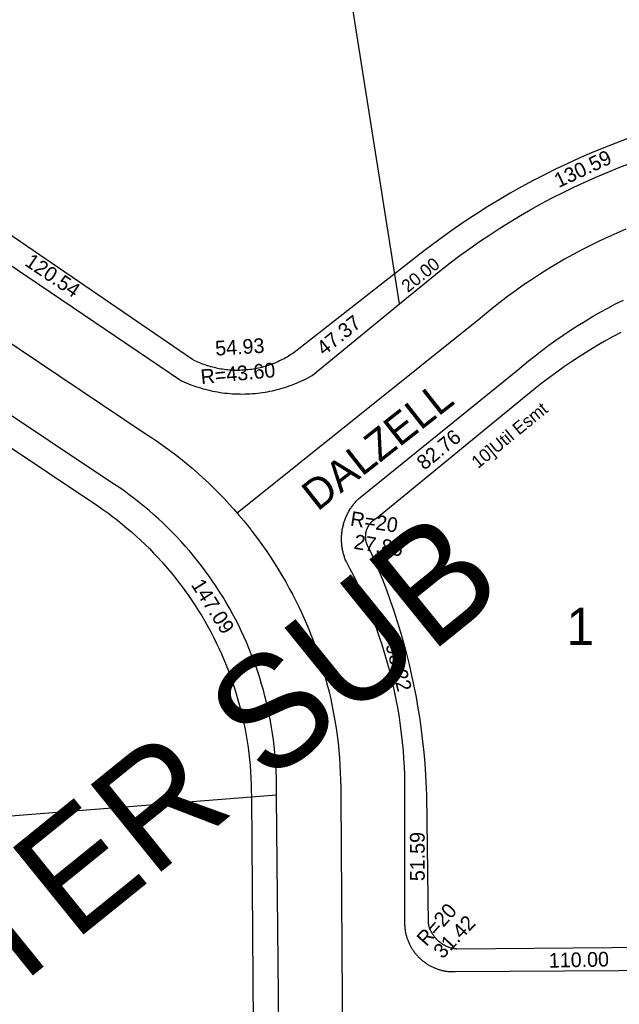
# Model space of a CAD drawing. Header units: feet. Extents: x 346291 to 375900, y 296691 to 311177.
# Tile 85 of 146: x 367173 to 367414, y 307851 to 308246. Entities that reach past the tile are written whole.
import ezdxf

# ---------------------------------------------------------------- set-up
doc = ezdxf.new("R2010")
doc.units = ezdxf.units.FT
doc.header["$LTSCALE"] = 20
doc.header["$MEASUREMENT"] = 0
doc.layers.add('Taxmap', color=252, linetype='Continuous')

msp = doc.modelspace()

# ---------------------------------------------------------------- linework, layer by layer
at = {"layer": 'Taxmap'}
for points in [[(367325.91, 308131.99), (367265.47, 308514.61)], [(367417.58, 308198.38), (367412.69, 308196.56), (367407.84, 308194.66), (367403.02, 308192.68), (367398.24, 308190.61), (367393.49, 308188.46), (367388.78, 308186.23), (367384.11, 308183.91), (367379.48, 308181.51), (367374.9, 308179.04), (367370.36, 308176.48), (367365.86, 308173.84), (367361.41, 308171.13), (367357.01, 308168.34), (367352.66, 308165.47), (367348.35, 308162.53), (367344.1, 308159.51), (367336, 308153.44), (367283.66, 308112.57), (367283.1, 308112.17), (367282.53, 308111.79), (367281.95, 308111.42), (367281.36, 308111.06), (367280.77, 308110.7), (367280.17, 308110.36), (367279.57, 308110.03), (367278.96, 308109.71), (367278.35, 308109.4), (367277.73, 308109.1), (367277.1, 308108.81), (367276.47, 308108.53), (367275.84, 308108.27), (367275.2, 308108.01), (367274.55, 308107.77), (367273.91, 308107.53), (367273.25, 308107.31), (367272.6, 308107.1), (367271.94, 308106.9), (367271.28, 308106.71), (367270.61, 308106.54), (367269.94, 308106.37), (367269.27, 308106.22), (367268.6, 308106.08), (367267.92, 308105.95), (367267.24, 308105.84), (367266.56, 308105.73), (367265.88, 308105.64), (367265.2, 308105.56), (367264.51, 308105.49), (367263.82, 308105.43), (367263.14, 308105.38), (367262.45, 308105.35), (367261.76, 308105.33), (367261.07, 308105.32), (367260.38, 308105.32), (367259.7, 308105.34), (367259.01, 308105.36), (367258.32, 308105.4), (367257.63, 308105.45), (367256.95, 308105.51), (367256.26, 308105.59), (367255.58, 308105.68), (367254.9, 308105.77), (367254.22, 308105.88), (367253.54, 308106.01), (367252.87, 308106.14), (367252.19, 308106.29), (367251.52, 308106.44), (367250.86, 308106.61), (367250.19, 308106.79), (367249.53, 308106.98), (367248.87, 308107.19), (367248.22, 308107.4), (367247.57, 308107.63), (367246.92, 308107.87), (367246.28, 308108.12), (367245.64, 308108.38), (367245.01, 308108.65), (367244.38, 308108.93), (367243.76, 308109.22), (367242.79, 308109.71), (367143.13, 308177.82)], [(367137.36, 308169.47), (367238.49, 308101.1), (367239.41, 308100.68), (367240.34, 308100.29), (367241.27, 308099.91), (367242.21, 308099.55), (367243.16, 308099.2), (367244.11, 308098.87), (367245.07, 308098.56), (367246.03, 308098.26), (367247, 308097.98), (367247.97, 308097.72), (367248.94, 308097.47), (367249.93, 308097.24), (367250.91, 308097.03), (367251.9, 308096.83), (367252.89, 308096.66), (367253.88, 308096.5), (367254.88, 308096.35), (367255.88, 308096.23), (367256.88, 308096.12), (367257.89, 308096.03), (367258.89, 308095.96), (367259.9, 308095.9), (367260.9, 308095.87), (367261.91, 308095.85), (367262.92, 308095.84), (367263.92, 308095.86), (367264.93, 308095.89), (367265.94, 308095.94), (367266.94, 308096.01), (367267.94, 308096.09), (367268.95, 308096.2), (367269.95, 308096.32), (367270.94, 308096.46), (367271.94, 308096.61), (367272.93, 308096.78), (367273.92, 308096.97), (367274.91, 308097.18), (367275.89, 308097.4), (367276.87, 308097.65), (367277.84, 308097.9), (367278.81, 308098.18), (367279.77, 308098.47), (367280.73, 308098.78), (367281.68, 308099.11), (367282.63, 308099.45), (367283.57, 308099.81), (367284.51, 308100.18), (367285.44, 308100.57), (367286.36, 308100.98), (367287.27, 308101.4), (367288.18, 308101.84), (367289.08, 308102.3), (367290.83, 308103.25), (367325.91, 308131.99), (367342.45, 308145.56), (367346.28, 308148.54), (367350.16, 308151.46), (367354.09, 308154.31), (367358.07, 308157.09), (367362.1, 308159.8), (367366.18, 308162.44), (367370.3, 308165.01), (367374.46, 308167.51), (367378.67, 308169.93), (367382.92, 308172.28), (367387.21, 308174.55), (367391.54, 308176.75), (367395.9, 308178.88), (367400.3, 308180.93), (367404.74, 308182.9), (367409.21, 308184.79), (367413.72, 308186.6), (367418.25, 308188.34)], [(367325.91, 308131.99), (367342.45, 308145.56), (367346.28, 308148.54), (367350.16, 308151.46), (367354.09, 308154.31), (367358.07, 308157.09), (367362.1, 308159.8), (367366.18, 308162.44), (367370.3, 308165.01), (367374.46, 308167.51), (367378.67, 308169.93), (367382.92, 308172.28), (367387.21, 308174.55), (367391.54, 308176.75), (367395.9, 308178.88), (367400.3, 308180.93), (367404.74, 308182.9), (367409.21, 308184.79), (367413.72, 308186.6), (367418.25, 308188.34)], [(367137.36, 308169.47), (367238.49, 308101.1), (367239.41, 308100.68), (367240.34, 308100.29), (367241.27, 308099.91), (367242.21, 308099.55), (367243.16, 308099.2), (367244.11, 308098.87), (367245.07, 308098.56), (367246.03, 308098.26), (367247, 308097.98), (367247.97, 308097.72), (367248.94, 308097.47), (367249.93, 308097.24), (367250.91, 308097.03), (367251.9, 308096.83), (367252.89, 308096.66), (367253.88, 308096.5), (367254.88, 308096.35), (367255.88, 308096.23), (367256.88, 308096.12), (367257.89, 308096.03), (367258.89, 308095.96), (367259.9, 308095.9), (367260.9, 308095.87), (367261.91, 308095.85), (367262.92, 308095.84), (367263.92, 308095.86), (367264.93, 308095.89), (367265.94, 308095.94), (367266.94, 308096.01), (367267.94, 308096.09), (367268.95, 308096.2), (367269.95, 308096.32), (367270.94, 308096.46), (367271.94, 308096.61), (367272.93, 308096.78), (367273.92, 308096.97), (367274.91, 308097.18), (367275.89, 308097.4), (367276.87, 308097.65), (367277.84, 308097.9), (367278.81, 308098.18), (367279.77, 308098.47), (367280.73, 308098.78), (367281.68, 308099.11), (367282.63, 308099.45), (367283.57, 308099.81), (367284.51, 308100.18), (367285.44, 308100.57), (367286.36, 308100.98), (367287.27, 308101.4), (367288.18, 308101.84), (367289.08, 308102.3), (367290.83, 308103.25), (367325.91, 308131.99)], [(367416.72, 308162.01), (367413.13, 308160.47), (367409.56, 308158.87), (367406.01, 308157.2), (367402.5, 308155.47), (367399.02, 308153.68), (367395.57, 308151.84), (367392.15, 308149.93), (367388.77, 308147.96), (367385.42, 308145.93), (367382.11, 308143.85), (367378.83, 308141.71), (367375.6, 308139.51), (367372.4, 308137.25), (367369.24, 308134.94), (367366.12, 308132.58), (367363.04, 308130.16), (367358.23, 308126.2), (367260.75, 308048.06)], [(367123.05, 308147.71), (367223.43, 308080.31), (367225.93, 308078.68), (367228.4, 308077.02), (367230.84, 308075.31), (367233.24, 308073.56), (367235.62, 308071.77), (367237.97, 308069.93), (367240.28, 308068.06), (367242.56, 308066.14), (367244.81, 308064.19), (367247.02, 308062.2), (367249.2, 308060.17), (367251.34, 308058.1), (367253.44, 308055.99), (367255.51, 308053.85), (367257.54, 308051.67), (367259.53, 308049.46), (367260.75, 308048.06)], [(367457.89, 307864.47), (367348.19, 307863.78), (367347.79, 307863.77), (367347.45, 307863.77), (367347.11, 307863.77), (367346.77, 307863.79), (367346.43, 307863.8), (367346.09, 307863.83), (367345.75, 307863.86), (367345.41, 307863.89), (367345.08, 307863.93), (367344.74, 307863.98), (367344.4, 307864.03), (367344.07, 307864.09), (367343.73, 307864.16), (367343.4, 307864.23), (367343.07, 307864.3), (367342.74, 307864.39), (367342.41, 307864.47), (367342.08, 307864.57), (367341.75, 307864.67), (367341.43, 307864.77), (367341.11, 307864.88), (367340.79, 307865), (367340.47, 307865.12), (367340.15, 307865.25), (367339.84, 307865.38), (367339.53, 307865.52), (367339.22, 307865.66), (367338.91, 307865.81), (367338.61, 307865.97), (367338.31, 307866.13), (367338.01, 307866.29), (367337.72, 307866.46), (367337.43, 307866.64), (367337.14, 307866.82), (367336.85, 307867), (367336.57, 307867.19), (367336.29, 307867.39), (367336.01, 307867.59), (367335.74, 307867.79), (367335.47, 307868), (367335.21, 307868.22), (367334.95, 307868.43), (367334.69, 307868.66), (367334.44, 307868.88), (367334.19, 307869.12), (367333.94, 307869.35), (367333.7, 307869.59), (367333.46, 307869.84), (367333.23, 307870.09), (367333, 307870.34), (367332.78, 307870.6), (367332.56, 307870.86), (367332.35, 307871.12), (367332.14, 307871.39), (367331.93, 307871.66), (367331.73, 307871.94), (367331.53, 307872.22), (367331.34, 307872.5), (367331.16, 307872.78), (367330.98, 307873.07), (367330.8, 307873.37), (367330.63, 307873.66), (367330.47, 307873.96), (367330.31, 307874.26), (367330.15, 307874.56), (367330, 307874.87), (367329.86, 307875.18), (367329.72, 307875.49), (367329.59, 307875.8), (367329.46, 307876.12), (367329.34, 307876.43), (367329.22, 307876.75), (367329.11, 307877.08), (367329, 307877.4), (367328.9, 307877.73), (367328.81, 307878.05), (367328.72, 307878.38), (367328.64, 307878.71), (367328.56, 307879.04), (367328.49, 307879.38), (367328.42, 307879.71), (367328.36, 307880.05), (367328.31, 307880.38), (367328.26, 307880.72), (367328.22, 307881.06), (367328.19, 307881.4), (367328.16, 307881.74), (367328.13, 307882.08), (367328.11, 307882.42), (367328.11, 307934.04), (367328.11, 307939.46), (367328.03, 307942.78), (367327.9, 307946.11), (367327.7, 307949.43), (367327.45, 307952.75), (367327.14, 307956.07), (367326.77, 307959.38), (367326.34, 307962.68), (367325.86, 307965.98), (367325.32, 307969.26), (367324.72, 307972.54), (367324.07, 307975.8), (367323.35, 307979.05), (367322.58, 307982.29), (367321.76, 307985.52), (367320.88, 307988.73), (367319.94, 307991.92), (367318.95, 307995.1), (367317.9, 307998.26), (367316.8, 308001.4), (367315.64, 308004.53), (367314.43, 308007.63), (367313.16, 308010.71), (367311.84, 308013.76), (367310.47, 308016.8), (367309.04, 308019.81), (367307.56, 308022.79), (367306.03, 308025.75), (367304.45, 308028.68), (367304.17, 308029.37), (367304.03, 308029.74), (367303.9, 308030.11), (367303.77, 308030.48), (367303.65, 308030.86), (367303.54, 308031.24), (367303.43, 308031.62), (367303.33, 308032), (367303.24, 308032.38), (367303.15, 308032.77), (367303.07, 308033.16), (367302.99, 308033.54), (367302.93, 308033.93), (367302.87, 308034.32), (367302.81, 308034.71), (367302.77, 308035.11), (367302.73, 308035.5), (367302.7, 308035.89), (367302.67, 308036.29), (367302.65, 308036.68), (367302.64, 308037.08), (367302.63, 308037.47), (367302.64, 308037.87), (367302.64, 308038.26), (367302.66, 308038.66), (367302.68, 308039.05), (367302.71, 308039.44), (367302.75, 308039.84), (367302.79, 308040.23), (367302.84, 308040.62), (367302.9, 308041.01), (367302.96, 308041.4), (367303.03, 308041.79), (367303.11, 308042.18), (367303.19, 308042.56), (367303.28, 308042.95), (367303.38, 308043.33), (367303.48, 308043.71), (367303.59, 308044.09), (367303.71, 308044.47), (367303.84, 308044.84), (367303.97, 308045.22), (367304.1, 308045.59), (367304.25, 308045.95), (367304.4, 308046.32), (367304.55, 308046.68), (367304.71, 308047.04), (367304.88, 308047.4), (367305.06, 308047.75), (367305.24, 308048.1), (367305.42, 308048.45), (367305.62, 308048.8), (367305.82, 308049.14), (367306.02, 308049.48), (367306.23, 308049.81), (367306.45, 308050.14), (367306.67, 308050.47), (367306.9, 308050.79), (367307.13, 308051.11), (367307.37, 308051.42), (367307.62, 308051.73), (367307.87, 308052.04), (367308.12, 308052.34), (367308.38, 308052.64), (367308.65, 308052.93), (367308.92, 308053.22), (367309.19, 308053.5), (367309.47, 308053.78), (367373.29, 308105.4), (367377.56, 308108.99), (367380.29, 308111.18), (367383.06, 308113.32), (367385.86, 308115.42), (367388.7, 308117.47), (367391.58, 308119.47), (367394.49, 308121.41), (367397.44, 308123.31), (367400.41, 308125.15), (367403.42, 308126.95), (367406.46, 308128.68), (367409.53, 308130.37), (367412.63, 308132), (367415.76, 308133.58)], [(367457.89, 307864.47), (367348.19, 307863.78), (367347.79, 307863.77), (367347.45, 307863.77), (367347.11, 307863.77), (367346.77, 307863.79), (367346.43, 307863.8), (367346.09, 307863.83), (367345.75, 307863.86), (367345.41, 307863.89), (367345.08, 307863.93), (367344.74, 307863.98), (367344.4, 307864.03), (367344.07, 307864.09), (367343.73, 307864.16), (367343.4, 307864.23), (367343.07, 307864.3), (367342.74, 307864.39), (367342.41, 307864.47), (367342.08, 307864.57), (367341.75, 307864.67), (367341.43, 307864.77), (367341.11, 307864.88), (367340.79, 307865), (367340.47, 307865.12), (367340.15, 307865.25), (367339.84, 307865.38), (367339.53, 307865.52), (367339.22, 307865.66), (367338.91, 307865.81), (367338.61, 307865.97), (367338.31, 307866.13), (367338.01, 307866.29), (367337.72, 307866.46), (367337.43, 307866.64), (367337.14, 307866.82), (367336.85, 307867), (367336.57, 307867.19), (367336.29, 307867.39), (367336.01, 307867.59), (367335.74, 307867.79), (367335.47, 307868), (367335.21, 307868.22), (367334.95, 307868.43), (367334.69, 307868.66), (367334.44, 307868.88), (367334.19, 307869.12), (367333.94, 307869.35), (367333.7, 307869.59), (367333.46, 307869.84), (367333.23, 307870.09), (367333, 307870.34), (367332.78, 307870.6), (367332.56, 307870.86), (367332.35, 307871.12), (367332.14, 307871.39), (367331.93, 307871.66), (367331.73, 307871.94), (367331.53, 307872.22), (367331.34, 307872.5), (367331.16, 307872.78), (367330.98, 307873.07), (367330.8, 307873.37), (367330.63, 307873.66), (367330.47, 307873.96), (367330.31, 307874.26), (367330.15, 307874.56), (367330, 307874.87), (367329.86, 307875.18), (367329.72, 307875.49), (367329.59, 307875.8), (367329.46, 307876.12), (367329.34, 307876.43), (367329.22, 307876.75), (367329.11, 307877.08), (367329, 307877.4), (367328.9, 307877.73), (367328.81, 307878.05), (367328.72, 307878.38), (367328.64, 307878.71), (367328.56, 307879.04), (367328.49, 307879.38), (367328.42, 307879.71), (367328.36, 307880.05), (367328.31, 307880.38), (367328.26, 307880.72), (367328.22, 307881.06), (367328.19, 307881.4), (367328.16, 307881.74), (367328.13, 307882.08), (367328.11, 307882.42), (367328.11, 307934.04), (367328.11, 307939.46), (367328.03, 307942.78), (367327.9, 307946.11), (367327.7, 307949.43), (367327.45, 307952.75), (367327.14, 307956.07), (367326.77, 307959.38), (367326.34, 307962.68), (367325.86, 307965.98), (367325.32, 307969.26), (367324.72, 307972.54), (367324.07, 307975.8), (367323.35, 307979.05), (367322.58, 307982.29), (367321.76, 307985.52), (367320.88, 307988.73), (367319.94, 307991.92), (367318.95, 307995.1), (367317.9, 307998.26), (367316.8, 308001.4), (367315.64, 308004.53), (367314.43, 308007.63), (367313.16, 308010.71), (367311.84, 308013.76), (367310.47, 308016.8), (367309.04, 308019.81), (367307.56, 308022.79), (367306.03, 308025.75), (367304.45, 308028.68), (367304.17, 308029.37), (367304.03, 308029.74), (367303.9, 308030.11), (367303.77, 308030.48), (367303.65, 308030.86), (367303.54, 308031.24), (367303.43, 308031.62), (367303.33, 308032), (367303.24, 308032.38), (367303.15, 308032.77), (367303.07, 308033.16), (367302.99, 308033.54), (367302.93, 308033.93), (367302.87, 308034.32), (367302.81, 308034.71), (367302.77, 308035.11), (367302.73, 308035.5), (367302.7, 308035.89), (367302.67, 308036.29), (367302.65, 308036.68), (367302.64, 308037.08), (367302.63, 308037.47), (367302.64, 308037.87), (367302.64, 308038.26), (367302.66, 308038.66), (367302.68, 308039.05), (367302.71, 308039.44), (367302.75, 308039.84), (367302.79, 308040.23), (367302.84, 308040.62), (367302.9, 308041.01), (367302.96, 308041.4), (367303.03, 308041.79), (367303.11, 308042.18), (367303.19, 308042.56), (367303.28, 308042.95), (367303.38, 308043.33), (367303.48, 308043.71), (367303.59, 308044.09), (367303.71, 308044.47), (367303.84, 308044.84), (367303.97, 308045.22), (367304.1, 308045.59), (367304.25, 308045.95), (367304.4, 308046.32), (367304.55, 308046.68), (367304.71, 308047.04), (367304.88, 308047.4), (367305.06, 308047.75), (367305.24, 308048.1), (367305.42, 308048.45), (367305.62, 308048.8), (367305.82, 308049.14), (367306.02, 308049.48), (367306.23, 308049.81), (367306.45, 308050.14), (367306.67, 308050.47), (367306.9, 308050.79), (367307.13, 308051.11), (367307.37, 308051.42), (367307.62, 308051.73), (367307.87, 308052.04), (367308.12, 308052.34), (367308.38, 308052.64), (367308.65, 308052.93), (367308.92, 308053.22), (367309.19, 308053.5), (367309.47, 308053.78), (367373.29, 308105.4), (367377.56, 308108.99), (367380.29, 308111.18), (367383.06, 308113.32), (367385.86, 308115.42), (367388.7, 308117.47), (367391.58, 308119.47), (367394.49, 308121.41), (367397.44, 308123.31), (367400.41, 308125.15), (367403.42, 308126.95), (367406.46, 308128.68), (367409.53, 308130.37), (367412.63, 308132), (367415.76, 308133.58)], [(367276.51, 307934.76), (367276.54, 307936.59), (367276.54, 307939.14), (367276.5, 307941.69), (367276.41, 307944.24), (367276.28, 307946.79), (367276.11, 307949.33), (367275.89, 307951.87), (367275.62, 307954.41), (367275.31, 307956.94), (367274.96, 307959.47), (367274.56, 307961.99), (367274.12, 307964.5), (367273.64, 307967.01), (367273.11, 307969.5), (367272.54, 307971.99), (367271.92, 307974.46), (367271.27, 307976.93), (367270.57, 307979.38), (367269.82, 307981.82), (367269.04, 307984.25), (367268.21, 307986.66), (367267.34, 307989.06), (367266.43, 307991.44), (367265.47, 307993.81), (367264.48, 307996.16), (367263.44, 307998.49), (367262.37, 308000.8), (367261.25, 308003.1), (367260.09, 308005.37), (367258.9, 308007.62), (367257.66, 308009.86), (367256.39, 308012.07), (367255.08, 308014.25), (367253.73, 308016.42), (367252.34, 308018.56), (367250.92, 308020.68), (367249.45, 308022.77), (367247.96, 308024.83), (367246.42, 308026.87), (367244.85, 308028.88), (367243.25, 308030.87), (367241.61, 308032.82), (367239.94, 308034.75), (367238.24, 308036.65), (367236.5, 308038.51), (367234.73, 308040.35), (367232.92, 308042.16), (367231.09, 308043.93), (367229.23, 308045.67), (367227.33, 308047.38), (367225.41, 308049.06), (367223.46, 308050.7), (367221.48, 308052.31), (367219.47, 308053.88), (367217.43, 308055.41), (367215.37, 308056.92), (367213.28, 308058.38), (367210.53, 308060.23), (367109.43, 308127.63)], [(367278.64, 307721.81), (367276.49, 307934.04), (367276.51, 307934.76), (367276.54, 307936.59), (367276.54, 307939.14), (367276.5, 307941.69), (367276.41, 307944.24), (367276.28, 307946.79), (367276.11, 307949.33), (367275.89, 307951.87), (367275.62, 307954.41), (367275.31, 307956.94), (367274.96, 307959.47), (367274.56, 307961.99), (367274.12, 307964.5), (367273.64, 307967.01), (367273.11, 307969.5), (367272.54, 307971.99), (367271.92, 307974.46), (367271.27, 307976.93), (367270.57, 307979.38), (367269.82, 307981.82), (367269.04, 307984.25), (367268.21, 307986.66), (367267.34, 307989.06), (367266.43, 307991.44), (367265.47, 307993.81), (367264.48, 307996.16), (367263.44, 307998.49), (367262.37, 308000.8), (367261.25, 308003.1), (367260.09, 308005.37), (367258.9, 308007.62), (367257.66, 308009.86), (367256.39, 308012.07), (367255.08, 308014.25), (367253.73, 308016.42), (367252.34, 308018.56), (367250.92, 308020.68), (367249.45, 308022.77), (367247.96, 308024.83), (367246.42, 308026.87), (367244.85, 308028.88), (367243.25, 308030.87), (367241.61, 308032.82), (367239.94, 308034.75), (367238.24, 308036.65), (367236.5, 308038.51), (367234.73, 308040.35), (367232.92, 308042.16), (367231.09, 308043.93), (367229.23, 308045.67), (367227.33, 308047.38), (367225.41, 308049.06), (367223.46, 308050.7), (367221.48, 308052.31), (367219.47, 308053.88), (367217.43, 308055.41), (367215.37, 308056.92), (367213.28, 308058.38), (367210.53, 308060.23), (367109.43, 308127.63)], [(367414.69, 308120.58), (367411.37, 308118.79), (367408.09, 308116.94), (367404.83, 308115.03), (367401.61, 308113.07), (367398.43, 308111.05), (367395.28, 308108.98), (367392.17, 308106.85), (367389.09, 308104.67), (367386.06, 308102.44), (367383.06, 308100.15), (367379.74, 308097.52), (367316.64, 308045.89), (367316.52, 308045.82), (367316.39, 308045.75), (367316.27, 308045.68), (367316.14, 308045.6), (367316.02, 308045.53), (367315.9, 308045.45), (367315.78, 308045.37), (367315.66, 308045.29), (367315.55, 308045.2), (367315.43, 308045.12), (367315.32, 308045.03), (367315.2, 308044.94), (367315.09, 308044.85), (367314.99, 308044.75), (367314.88, 308044.66), (367314.77, 308044.56), (367314.67, 308044.46), (367314.57, 308044.36), (367314.47, 308044.25), (367314.37, 308044.15), (367314.27, 308044.04), (367314.18, 308043.93), (367314.09, 308043.82), (367313.99, 308043.71), (367313.91, 308043.6), (367313.82, 308043.48), (367313.73, 308043.37), (367313.65, 308043.25), (367313.57, 308043.13), (367313.49, 308043.01), (367313.42, 308042.89), (367313.34, 308042.76), (367313.27, 308042.64), (367313.2, 308042.51), (367313.13, 308042.39), (367313.07, 308042.26), (367313, 308042.13), (367312.94, 308042), (367312.88, 308041.87), (367312.83, 308041.74), (367312.77, 308041.6), (367312.72, 308041.47), (367312.67, 308041.33), (367312.62, 308041.2), (367312.58, 308041.06), (367312.54, 308040.92), (367312.5, 308040.78), (367312.46, 308040.65), (367312.42, 308040.51), (367312.39, 308040.37), (367312.36, 308040.23), (367312.33, 308040.08), (367312.31, 308039.94), (367312.29, 308039.8), (367312.26, 308039.66), (367312.25, 308039.51), (367312.23, 308039.37), (367312.22, 308039.23), (367312.21, 308039.08), (367312.2, 308038.94), (367312.2, 308038.8), (367312.19, 308038.65), (367312.19, 308038.51), (367312.19, 308038.37), (367312.2, 308038.22), (367312.21, 308038.08), (367312.22, 308037.93), (367312.23, 308037.79), (367312.24, 308037.65), (367312.26, 308037.51), (367312.28, 308037.36), (367312.3, 308037.22), (367312.33, 308037.08), (367312.35, 308036.94), (367312.38, 308036.8), (367312.42, 308036.66), (367312.45, 308036.52), (367312.49, 308036.38), (367312.53, 308036.24), (367312.57, 308036.1), (367312.61, 308035.96), (367312.66, 308035.83), (367312.71, 308035.69), (367312.76, 308035.56), (367312.81, 308035.43), (367312.87, 308035.29), (367312.93, 308035.16), (367312.99, 308035.03), (367313.05, 308034.9), (367313.12, 308034.77), (367313.18, 308034.65), (367313.25, 308034.52), (367313.33, 308034.39), (367313.4, 308034.27), (367313.47, 308034.15), (367313.55, 308034.03), (367313.63, 308033.91), (367313.78, 308033.7), (367315.6, 308029.61), (367317.35, 308025.49), (367319.02, 308021.34), (367320.63, 308017.16), (367322.16, 308012.95), (367323.61, 308008.72), (367324.99, 308004.46), (367326.3, 308000.18), (367327.53, 307995.88), (367328.69, 307991.55), (367329.77, 307987.21), (367330.77, 307982.85), (367331.7, 307978.47), (367332.55, 307974.07), (367333.33, 307969.67), (367334.03, 307965.25), (367334.65, 307960.81), (367335.19, 307956.37), (367335.66, 307951.92), (367336.05, 307947.46), (367336.36, 307942.99), (367336.72, 307934.76), (367337.44, 307883.13), (367337.49, 307882.91), (367337.55, 307882.69), (367337.6, 307882.48), (367337.66, 307882.26), (367337.73, 307882.05), (367337.8, 307881.83), (367337.87, 307881.62), (367337.95, 307881.41), (367338.02, 307881.2), (367338.11, 307881), (367338.19, 307880.79), (367338.28, 307880.59), (367338.38, 307880.38), (367338.48, 307880.18), (367338.58, 307879.98), (367338.68, 307879.79), (367338.79, 307879.59), (367338.9, 307879.4), (367339.01, 307879.2), (367339.13, 307879.01), (367339.25, 307878.83), (367339.38, 307878.64), (367339.5, 307878.46), (367339.63, 307878.28), (367339.77, 307878.1), (367339.91, 307877.92), (367340.05, 307877.75), (367340.19, 307877.57), (367340.33, 307877.41), (367340.48, 307877.24), (367340.64, 307877.08), (367340.79, 307876.91), (367340.95, 307876.76), (367341.11, 307876.6), (367341.27, 307876.45), (367341.44, 307876.3), (367341.6, 307876.15), (367341.77, 307876.01), (367341.95, 307875.86), (367342.12, 307875.73), (367342.3, 307875.59), (367342.48, 307875.46), (367342.66, 307875.33), (367342.85, 307875.2), (367343.04, 307875.08), (367343.22, 307874.96), (367343.42, 307874.85), (367343.61, 307874.74), (367343.8, 307874.63), (367344, 307874.52), (367344.2, 307874.42), (367344.4, 307874.32), (367344.6, 307874.23), (367344.81, 307874.13), (367345.01, 307874.05), (367345.22, 307873.96), (367345.43, 307873.88), (367345.64, 307873.8), (367345.85, 307873.73), (367346.06, 307873.66), (367346.27, 307873.59), (367346.49, 307873.53), (367346.7, 307873.47), (367346.92, 307873.42), (367347.14, 307873.37), (367347.36, 307873.32), (367347.57, 307873.28), (367347.79, 307873.24), (367348.01, 307873.2), (367348.24, 307873.17), (367348.46, 307873.14), (367348.68, 307873.12), (367348.91, 307873.1), (367736.45, 307876.45)], [(367102.98, 308119.03), (367204.79, 308050.91), (367206.81, 308049.51), (367208.8, 308048.09), (367210.77, 308046.63), (367212.71, 308045.13), (367214.63, 308043.6), (367216.51, 308042.04), (367218.37, 308040.44), (367220.21, 308038.82), (367222.01, 308037.16), (367223.78, 308035.47), (367225.53, 308033.75), (367227.24, 308032), (367228.92, 308030.22), (367230.58, 308028.41), (367232.2, 308026.57), (367233.78, 308024.7), (367235.34, 308022.81), (367236.86, 308020.89), (367238.35, 308018.94), (367239.8, 308016.97), (367241.22, 308014.97), (367242.61, 308012.95), (367243.95, 308010.9), (367245.27, 308008.83), (367246.54, 308006.74), (367247.78, 308004.63), (367248.98, 308002.49), (367250.15, 308000.34), (367251.28, 307998.16), (367252.37, 307995.97), (367253.42, 307993.75), (367254.43, 307991.52), (367255.4, 307989.27), (367256.33, 307987.01), (367257.23, 307984.72), (367258.08, 307982.43), (367258.89, 307980.12), (367259.67, 307977.79), (367260.4, 307975.45), (367261.09, 307973.1), (367261.74, 307970.74), (367262.35, 307968.36), (367262.92, 307965.98), (367263.44, 307963.59), (367263.93, 307961.19), (367264.37, 307958.78), (367264.77, 307956.36), (367265.13, 307953.93), (367265.44, 307951.5), (367265.71, 307949.07), (367265.94, 307946.63), (367266.13, 307944.19), (367266.28, 307941.74), (367266.38, 307939.29), (367266.44, 307936.84), (367266.45, 307934.04), (367269.32, 307550.45)], [(367260.75, 308048.06), (367261.48, 308047.21), (367263.4, 308044.93), (367265.27, 308042.61), (367267.1, 308040.27), (367268.89, 308037.89), (367270.64, 308035.48), (367272.35, 308033.04), (367274.01, 308030.57), (367275.63, 308028.07), (367277.21, 308025.55), (367278.74, 308023), (367280.23, 308020.42), (367281.67, 308017.81), (367283.07, 308015.18), (367284.42, 308012.53), (367285.73, 308009.85), (367286.98, 308007.16), (367288.19, 308004.44), (367289.36, 308001.69), (367290.47, 307998.93), (367291.54, 307996.15), (367292.55, 307993.36), (367293.52, 307990.54), (367294.44, 307987.71), (367295.31, 307984.86), (367296.13, 307982), (367296.9, 307979.12), (367297.62, 307976.23), (367298.29, 307973.33), (367298.91, 307970.42), (367299.47, 307967.5), (367299.99, 307964.56), (367300.46, 307961.62), (367300.87, 307958.68), (367301.23, 307955.72), (367301.54, 307952.76), (367301.8, 307949.79), (367302.01, 307946.82), (367302.16, 307943.85), (367302.26, 307940.87), (367302.32, 307937.9), (367302.3, 307934.04), (367303.02, 307832.94)], [(367276.51, 307934.76), (367032.64, 307915.45)], [(367278.64, 307721.81), (367276.49, 307934.04), (367276.51, 307934.76)]]:
    msp.add_lwpolyline(points, dxfattribs=at)

# ---------------------------------------------------------------- texts
for s, height, rotation, p in [('130.59', 5.9, 25.0291, (367389.76, 308178.5)), ('120.54', 5.9, 325.9722, (367175.14, 308147.75)), ('20.00', 5.1, 38.9379, (367329.28, 308136.34)), ('47.37', 5.9, 38.6598, (367295.64, 308111)), ('54.93', 5.9, 3.4021, (367252.14, 308111.25)), ('R=43.60', 5.9, 5.5554, (367246.39, 308099.75)), ('DALZELL', 12.2, 38.1879, (367293.01, 308048.5)), ('10]Util Esmt', 5.1, 39.2069, (367357.42, 308065.69)), ('82.76', 5.9, 39.3405, (367335.89, 308065)), ('R=20', 5.9, 351.4617, (367305.89, 308043)), ('27.85', 5.9, 350.7372, (367307.32, 308033.75)), ('DALZELL-SCHNEITER SUB', 45, 38.9599, (366771.45, 307533)), ('147.09', 5.9, 302.3932, (367242.07, 308019.25)), ('98.22', 5.9, 284.7436, (367320.26, 307995)), ('51.59', 5.9, 90, (367336.01, 307900.25)), ('R=20', 5.9, 48.5297, (367336.7, 307873.75)), ('31.42', 5.9, 46.2042, (367343.2, 307868.75)), ('110.00', 5.9, 1.2146, (367385.89, 307865.5))]:
    msp.add_text(s, height=height, rotation=rotation, dxfattribs=at).set_placement(p)
msp.add_text('1', height=15, dxfattribs=at).set_placement((367392.89, 307995))

doc.saveas('drawing.dxf')
